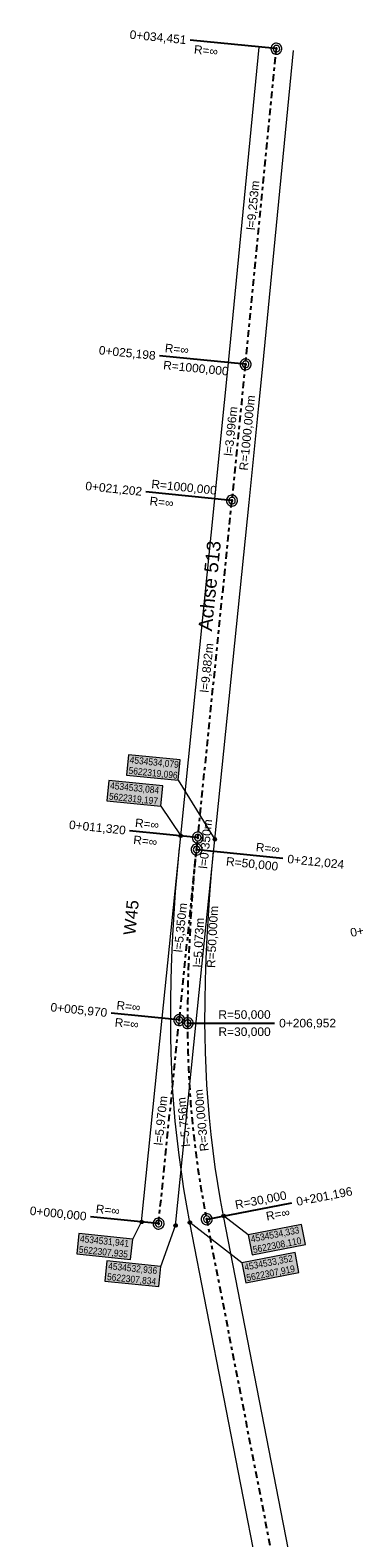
# Model space of a CAD drawing. Extents: x 4534497 to 4534598, y 5622071 to 5622343.
# Tile 28 of 44: x 4534529 to 4534538, y 5622299 to 5622343. Entities that reach past the tile are written whole.
import ezdxf

# ---------------------------------------------------------------- set-up
doc = ezdxf.new("R2010")
doc.units = 0
doc.linetypes.add('LT00000', pattern=[0])
doc.linetypes.add('LT00008', pattern=[0.42, 0.2, -0.1, 0.02, -0.1])
for name, color, linetype, lineweight, true_color in [('A-ELEMENTE', 18, 'LT00000', 5, 0x000000), ('A-LAENGEN', 18, 'LT00000', 5, 0x000000), ('Achsbeschriftung Gleis', 18, 'LT00000', 5, 0x000000), ('ACHSEN', 18, 'LT00000', 5, 0x000000), ('BESCHRIFTUNG', 18, 'LT00000', 5, 0x000000), ('GLEISE', 18, 'LT00000', 5, 0x000000), ('TXT- KOOR_A509', 18, 'LT00000', 5, 0x000000), ('TXT- KOOR_A513', 18, 'LT00000', 5, 0x000000), ('W-NR', 18, 'LT00000', 5, 0x000000)]:
    doc.layers.add(name, color=color, linetype=linetype, lineweight=lineweight, true_color=true_color)
doc.styles.add('TS100', font='arial.ttf', dxfattribs={"height": 0.2})

# ---------------------------------------------------------------- blocks, each defined once
blk = doc.blocks.new('SYMB1109')
at = {"color": 0, "linetype": 'ByBlock', "lineweight": -2, "flags": 128}
for points in [[(0.5, 0), (0.489765, 0.100649), (0.459479, 0.197178), (0.410382, 0.285634), (0.344483, 0.362396), (0.264482, 0.424322), (0.173653, 0.468876), (0.075714, 0.494234), (-0.025325, 0.499358), (-0.125326, 0.484039), (-0.220197, 0.448902), (-0.306053, 0.395388), (-0.379379, 0.325686), (-0.437173, 0.242651), (-0.47707, 0.149682), (-0.497435, 0.050584), (-0.497435, -0.050584), (-0.47707, -0.149682), (-0.437173, -0.242651), (-0.379379, -0.325686), (-0.306053, -0.395388), (-0.220197, -0.448902), (-0.125326, -0.484039), (-0.025325, -0.499358), (0.075714, -0.494234), (0.173653, -0.468876), (0.264482, -0.424322), (0.344483, -0.362396), (0.410382, -0.285634), (0.459479, -0.197178), (0.489765, -0.100649), (0.5, 0)], [(0.3, 0), (0.283745, 0.09741), (0.236742, 0.184264), (0.164084, 0.25115), (0.073646, 0.29082), (-0.024774, 0.298975), (-0.120509, 0.274732), (-0.203184, 0.220717), (-0.263842, 0.142784), (-0.295908, 0.049378), (-0.295908, -0.049378), (-0.263842, -0.142784), (-0.203184, -0.220717), (-0.120509, -0.274732), (-0.024774, -0.298975), (0.073646, -0.29082), (0.164084, -0.25115), (0.236742, -0.184264), (0.283745, -0.09741), (0.3, 0)]]:
    blk.add_lwpolyline(points, close=True, dxfattribs=at)
blk = doc.blocks.new('SYMB151')
at = {"color": 0, "linetype": 'ByBlock', "lineweight": -2, "flags": 128}
for points in [[(0.5, 0), (0.489765, 0.100649), (0.459479, 0.197178), (0.410382, 0.285634), (0.344483, 0.362396), (0.264482, 0.424322), (0.173653, 0.468876), (0.075714, 0.494234), (-0.025325, 0.499358), (-0.125326, 0.484039), (-0.220197, 0.448902), (-0.306053, 0.395388), (-0.379379, 0.325686), (-0.437173, 0.242651), (-0.47707, 0.149682), (-0.497435, 0.050584), (-0.497435, -0.050584), (-0.47707, -0.149682), (-0.437173, -0.242651), (-0.379379, -0.325686), (-0.306053, -0.395388), (-0.220197, -0.448902), (-0.125326, -0.484039), (-0.025325, -0.499358), (0.075714, -0.494234), (0.173653, -0.468876), (0.264482, -0.424322), (0.344483, -0.362396), (0.410382, -0.285634), (0.459479, -0.197178), (0.489765, -0.100649), (0.5, 0)], [(0.26, 0), (0.24432, 0.088925), (0.199172, 0.167125), (0.13, 0.225167), (0.045149, 0.25605), (-0.045149, 0.25605), (-0.13, 0.225167), (-0.199172, 0.167125), (-0.24432, 0.088925), (-0.26, 0), (-0.24432, -0.088925), (-0.199172, -0.167125), (-0.13, -0.225167), (-0.045149, -0.25605), (0.045149, -0.25605), (0.13, -0.225167), (0.199172, -0.167125), (0.24432, -0.088925), (0.26, 0)]]:
    blk.add_lwpolyline(points, close=True, dxfattribs=at)

msp = doc.modelspace()

# ---------------------------------------------------------------- hatches: boundary and pattern name
at = {"layer": 'TXT- KOOR_A509', "linetype": 'Continuous', "lineweight": 25, "true_color": 0xffffff}
for points in [[(4534535.167, 5622306.977), (4534536.718, 5622307.278), (4534536.604, 5622307.862), (4534535.054, 5622307.56)], [(4534534.979, 5622306.156), (4534536.53, 5622306.458), (4534536.417, 5622307.041), (4534534.866, 5622306.739)]]:
    msp.add_hatch(color=7, dxfattribs=at).paths.add_polyline_path(points)
at = {"layer": 'TXT- KOOR_A513', "linetype": 'Continuous', "lineweight": 25, "true_color": 0xffffff}
for points in [[(4534531.502, 5622320.974), (4534533.005, 5622320.822), (4534533.065, 5622321.413), (4534531.562, 5622321.566)], [(4534530.93, 5622320.224), (4534532.502, 5622320.064), (4534532.562, 5622320.655), (4534530.99, 5622320.815)], [(4534530.051, 5622307.002), (4534531.623, 5622306.842), (4534531.683, 5622307.433), (4534530.111, 5622307.593)], [(4534530.874, 5622306.206), (4534532.446, 5622306.047), (4534532.506, 5622306.638), (4534530.934, 5622306.797)]]:
    msp.add_hatch(color=7, dxfattribs=at).paths.add_polyline_path(points)

# ---------------------------------------------------------------- linework, layer by layer
at = {"layer": 'ACHSEN', "color": 55, "linetype": 'LT00008', "lineweight": 25, "true_color": 0xa59d5a, "flags": 128}
msp.add_lwpolyline([(4534532.438, 5622307.885), (4534533.041, 5622313.824), (4534533.582, 5622319.147), (4534534.58, 5622328.979), (4534534.862, 5622331.793), (4534534.976, 5622332.955), (4534535.874, 5622342.164)], dxfattribs=at)
at = {"layer": 'ACHSEN', "color": 34, "linetype": 'LT00008', "lineweight": 25, "true_color": 0x954a00, "flags": 128}
msp.add_lwpolyline([(4534561.452, 5622110.376), (4534561.691, 5622110.962), (4534561.923, 5622111.55), (4534562.148, 5622112.142), (4534562.365, 5622112.736), (4534562.574, 5622113.332), (4534562.776, 5622113.932), (4534562.97, 5622114.534), (4534563.161, 5622115.15), (4534563.299, 5622115.621), (4534563.429, 5622116.093), (4534563.551, 5622116.567), (4534563.665, 5622117.044), (4534563.772, 5622117.522), (4534563.871, 5622118.002), (4534563.962, 5622118.483), (4534564.045, 5622118.966), (4534564.12, 5622119.45), (4534564.188, 5622119.935), (4534564.247, 5622120.421), (4534564.287, 5622120.786), (4534564.827, 5622126.109), (4534565.42, 5622131.949), (4534565.664, 5622134.352), (4534565.721, 5622134.95), (4534565.769, 5622135.548), (4534565.81, 5622136.146), (4534565.843, 5622136.745), (4534565.867, 5622137.345), (4534565.884, 5622137.945), (4534565.893, 5622138.544), (4534565.894, 5622139.144), (4534565.886, 5622139.744), (4534565.871, 5622140.344), (4534565.848, 5622140.944), (4534565.817, 5622141.543), (4534565.777, 5622142.142), (4534565.73, 5622142.74), (4534565.675, 5622143.337), (4534565.612, 5622143.934), (4534565.541, 5622144.53), (4534565.462, 5622145.124), (4534565.375, 5622145.718), (4534565.28, 5622146.31), (4534565.177, 5622146.902), (4534565.066, 5622147.49), (4534533.843, 5622308.014), (4534533.753, 5622308.496), (4534533.671, 5622308.979), (4534533.597, 5622309.463), (4534533.532, 5622309.949), (4534533.474, 5622310.435), (4534533.424, 5622310.922), (4534533.381, 5622311.41), (4534533.347, 5622311.899), (4534533.321, 5622312.388), (4534533.303, 5622312.878), (4534533.293, 5622313.368), (4534533.291, 5622313.734), (4534533.295, 5622314.367), (4534533.306, 5622314.999), (4534533.326, 5622315.631), (4534533.354, 5622316.263), (4534533.39, 5622316.895), (4534533.434, 5622317.526), (4534533.485, 5622318.156), (4534533.547, 5622318.799)], dxfattribs=at)
at = {"layer": 'BESCHRIFTUNG', "color": 55, "lineweight": 25, "true_color": 0xa59d5a}
for p, q in [((4534535.849, 5622342.166), (4534533.361, 5622342.409)), ((4534534.951, 5622332.957), (4534532.463, 5622333.2)), ((4534534.555, 5622328.981), (4534532.068, 5622329.234)), ((4534533.557, 5622319.149), (4534531.592, 5622319.349)), ((4534533.017, 5622313.827), (4534531.052, 5622314.026)), ((4534532.413, 5622307.887), (4534530.449, 5622308.087))]:
    msp.add_line(p, q, dxfattribs=at)
at = {"layer": 'BESCHRIFTUNG', "color": 34, "lineweight": 25, "true_color": 0x954a00}
for p, q in [((4534533.571, 5622318.796), (4534536.059, 5622318.544)), ((4534533.316, 5622313.734), (4534535.816, 5622313.735)), ((4534533.867, 5622308.019), (4534536.321, 5622308.496))]:
    msp.add_line(p, q, dxfattribs=at)
at = {"layer": 'GLEISE', "color": 18, "lineweight": 18, "true_color": 0x000000, "flags": 128}
for points in [[(4534531.941, 5622307.935), (4534532.544, 5622313.875), (4534533.084, 5622319.197), (4534534.083, 5622329.029), (4534534.364, 5622331.842), (4534534.478, 5622333.004), (4534535.376, 5622342.213)], [(4534532.936, 5622307.834), (4534533.539, 5622313.774), (4534534.079, 5622319.096), (4534535.078, 5622328.928), (4534535.36, 5622331.744), (4534535.474, 5622332.906), (4534536.372, 5622342.115)], [(4534560.99, 5622110.569), (4534561.227, 5622111.148), (4534561.457, 5622111.731), (4534561.679, 5622112.316), (4534561.894, 5622112.904), (4534562.101, 5622113.495), (4534562.301, 5622114.088), (4534562.494, 5622114.684), (4534562.682, 5622115.295), (4534562.818, 5622115.757), (4534562.946, 5622116.222), (4534563.066, 5622116.688), (4534563.178, 5622117.156), (4534563.283, 5622117.627), (4534563.38, 5622118.098), (4534563.47, 5622118.572), (4534563.552, 5622119.047), (4534563.626, 5622119.523), (4534563.692, 5622120), (4534563.75, 5622120.478), (4534563.789, 5622120.836), (4534564.33, 5622126.159), (4534564.923, 5622131.999), (4534565.167, 5622134.403), (4534565.223, 5622134.993), (4534565.271, 5622135.585), (4534565.311, 5622136.177), (4534565.343, 5622136.769), (4534565.368, 5622137.362), (4534565.384, 5622137.955), (4534565.393, 5622138.548), (4534565.394, 5622139.142), (4534565.386, 5622139.735), (4534565.371, 5622140.328), (4534565.348, 5622140.921), (4534565.317, 5622141.514), (4534565.279, 5622142.106), (4534565.232, 5622142.697), (4534565.177, 5622143.288), (4534565.115, 5622143.878), (4534565.045, 5622144.467), (4534564.966, 5622145.055), (4534564.88, 5622145.642), (4534564.787, 5622146.228), (4534564.685, 5622146.813), (4534564.576, 5622147.395), (4534533.352, 5622307.919), (4534533.261, 5622308.408), (4534533.178, 5622308.899), (4534533.103, 5622309.392), (4534533.036, 5622309.885), (4534532.977, 5622310.38), (4534532.926, 5622310.875), (4534532.883, 5622311.372), (4534532.848, 5622311.868), (4534532.822, 5622312.366), (4534532.803, 5622312.864), (4534532.793, 5622313.361), (4534532.791, 5622313.734), (4534532.795, 5622314.373), (4534532.807, 5622315.012), (4534532.827, 5622315.65), (4534532.855, 5622316.288), (4534532.891, 5622316.926), (4534532.935, 5622317.563), (4534532.987, 5622318.2), (4534533.049, 5622318.849)], [(4534561.914, 5622110.184), (4534562.155, 5622110.776), (4534562.39, 5622111.37), (4534562.616, 5622111.967), (4534562.836, 5622112.567), (4534563.047, 5622113.17), (4534563.251, 5622113.775), (4534563.447, 5622114.383), (4534563.64, 5622115.006), (4534563.78, 5622115.484), (4534563.912, 5622115.964), (4534564.036, 5622116.446), (4534564.152, 5622116.931), (4534564.261, 5622117.417), (4534564.362, 5622117.905), (4534564.454, 5622118.394), (4534564.539, 5622118.885), (4534564.615, 5622119.377), (4534564.684, 5622119.87), (4534564.744, 5622120.365), (4534564.784, 5622120.735), (4534565.324, 5622126.058), (4534565.917, 5622131.898), (4534566.162, 5622134.302), (4534566.219, 5622134.906), (4534566.268, 5622135.51), (4534566.309, 5622136.116), (4534566.342, 5622136.721), (4534566.367, 5622137.327), (4534566.384, 5622137.934), (4534566.393, 5622138.541), (4534566.394, 5622139.147), (4534566.386, 5622139.754), (4534566.371, 5622140.36), (4534566.347, 5622140.966), (4534566.316, 5622141.572), (4534566.276, 5622142.178), (4534566.228, 5622142.782), (4534566.172, 5622143.387), (4534566.109, 5622143.99), (4534566.037, 5622144.592), (4534565.957, 5622145.194), (4534565.869, 5622145.794), (4534565.773, 5622146.393), (4534565.669, 5622146.991), (4534565.557, 5622147.586), (4534534.333, 5622308.11), (4534534.245, 5622308.583), (4534534.165, 5622309.058), (4534534.092, 5622309.534), (4534534.028, 5622310.012), (4534533.971, 5622310.49), (4534533.921, 5622310.969), (4534533.88, 5622311.449), (4534533.846, 5622311.93), (4534533.821, 5622312.411), (4534533.803, 5622312.892), (4534533.793, 5622313.374), (4534533.791, 5622313.735), (4534533.795, 5622314.361), (4534533.806, 5622314.987), (4534533.826, 5622315.613), (4534533.853, 5622316.238), (4534533.889, 5622316.863), (4534533.932, 5622317.488), (4534533.984, 5622318.112), (4534534.044, 5622318.748)]]:
    msp.add_lwpolyline(points, dxfattribs=at)
at = {"layer": 'TXT- KOOR_A509'}
for p, q in [((4534534.866, 5622306.739), (4534533.352, 5622307.919)), ((4534535.054, 5622307.56), (4534534.333, 5622308.11))]:
    msp.add_line(p, q, dxfattribs=at)
at = {"layer": 'TXT- KOOR_A509', "flags": 128}
for points in [[(4534533.383, 5622307.957), (4534533.399, 5622307.934), (4534533.4, 5622307.91), (4534533.391, 5622307.889), (4534533.369, 5622307.872), (4534533.344, 5622307.87), (4534533.321, 5622307.88), (4534533.305, 5622307.903), (4534533.304, 5622307.93), (4534533.313, 5622307.949), (4534533.331, 5622307.963), (4534533.357, 5622307.968), (4534533.383, 5622307.957)], [(4534534.364, 5622308.149), (4534534.38, 5622308.126), (4534534.382, 5622308.101), (4534534.373, 5622308.08), (4534534.351, 5622308.063), (4534534.326, 5622308.061), (4534534.303, 5622308.07), (4534534.287, 5622308.094), (4534534.285, 5622308.12), (4534534.294, 5622308.14), (4534534.312, 5622308.154), (4534534.339, 5622308.159), (4534534.364, 5622308.149)], [(4534535.167, 5622306.977), (4534536.718, 5622307.278), (4534536.604, 5622307.862), (4534535.054, 5622307.56), (4534535.167, 5622306.977)], [(4534534.979, 5622306.156), (4534536.53, 5622306.458), (4534536.417, 5622307.041), (4534534.866, 5622306.739), (4534534.979, 5622306.156)]]:
    msp.add_lwpolyline(points, close=True, dxfattribs=at)
for points in [[(4534533.34, 5622307.953), (4534533.316, 5622307.921), (4534533.319, 5622307.893), (4534533.369, 5622307.956), (4534533.384, 5622307.944), (4534533.335, 5622307.881), (4534533.363, 5622307.885), (4534533.388, 5622307.916)], [(4534534.322, 5622308.144), (4534534.297, 5622308.112), (4534534.301, 5622308.084), (4534534.35, 5622308.148), (4534534.366, 5622308.135), (4534534.317, 5622308.072), (4534534.345, 5622308.076), (4534534.369, 5622308.107)]]:
    msp.add_lwpolyline(points, dxfattribs=at)
at = {"layer": 'TXT- KOOR_A513'}
for p, q in [((4534533.005, 5622320.822), (4534534.079, 5622319.096)), ((4534532.502, 5622320.064), (4534533.084, 5622319.197)), ((4534531.683, 5622307.433), (4534531.941, 5622307.935)), ((4534532.506, 5622306.638), (4534532.936, 5622307.834))]:
    msp.add_line(p, q, dxfattribs=at)
at = {"layer": 'TXT- KOOR_A513', "flags": 128}
for points in [[(4534531.502, 5622320.974), (4534533.005, 5622320.822), (4534533.065, 5622321.413), (4534531.562, 5622321.566), (4534531.502, 5622320.974)], [(4534530.93, 5622320.224), (4534532.502, 5622320.064), (4534532.562, 5622320.655), (4534530.99, 5622320.815), (4534530.93, 5622320.224)], [(4534533.043, 5622319.17), (4534533.035, 5622319.197), (4534533.041, 5622319.221), (4534533.057, 5622319.238), (4534533.083, 5622319.247), (4534533.107, 5622319.241), (4534533.126, 5622319.225), (4534533.134, 5622319.198), (4534533.127, 5622319.172), (4534533.112, 5622319.156), (4534533.091, 5622319.148), (4534533.064, 5622319.152), (4534533.043, 5622319.17)], [(4534534.037, 5622319.071), (4534534.03, 5622319.098), (4534534.037, 5622319.121), (4534534.053, 5622319.138), (4534534.08, 5622319.146), (4534534.103, 5622319.139), (4534534.121, 5622319.122), (4534534.129, 5622319.095), (4534534.121, 5622319.07), (4534534.106, 5622319.054), (4534534.084, 5622319.047), (4534534.057, 5622319.052), (4534534.037, 5622319.071)], [(4534531.985, 5622307.912), (4534531.965, 5622307.892), (4534531.941, 5622307.886), (4534531.918, 5622307.891), (4534531.898, 5622307.91), (4534531.892, 5622307.934), (4534531.897, 5622307.958), (4534531.917, 5622307.978), (4534531.942, 5622307.984), (4534531.963, 5622307.979), (4534531.981, 5622307.964), (4534531.99, 5622307.939), (4534531.985, 5622307.912)], [(4534532.982, 5622307.817), (4534532.965, 5622307.795), (4534532.943, 5622307.785), (4534532.919, 5622307.788), (4534532.897, 5622307.804), (4534532.887, 5622307.826), (4534532.889, 5622307.851), (4534532.906, 5622307.874), (4534532.931, 5622307.883), (4534532.952, 5622307.881), (4534532.972, 5622307.868), (4534532.984, 5622307.844), (4534532.982, 5622307.817)], [(4534530.051, 5622307.002), (4534531.623, 5622306.842), (4534531.683, 5622307.433), (4534530.111, 5622307.593), (4534530.051, 5622307.002)], [(4534530.874, 5622306.206), (4534532.446, 5622306.047), (4534532.506, 5622306.638), (4534530.934, 5622306.797), (4534530.874, 5622306.206)]]:
    msp.add_lwpolyline(points, close=True, dxfattribs=at)
for points in [[(4534533.085, 5622319.161), (4534533.118, 5622319.184), (4534533.123, 5622319.211), (4534533.057, 5622319.167), (4534533.046, 5622319.183), (4534533.112, 5622319.228), (4534533.084, 5622319.233), (4534533.051, 5622319.211)], [(4534534.078, 5622319.06), (4534534.112, 5622319.081), (4534534.119, 5622319.109), (4534534.051, 5622319.067), (4534534.04, 5622319.084), (4534534.108, 5622319.126), (4534534.08, 5622319.132), (4534534.047, 5622319.111)], [(4534531.972, 5622307.953), (4534531.937, 5622307.971), (4534531.91, 5622307.962), (4534531.981, 5622307.926), (4534531.972, 5622307.908), (4534531.901, 5622307.945), (4534531.909, 5622307.918), (4534531.945, 5622307.899)], [(4534532.965, 5622307.856), (4534532.927, 5622307.869), (4534532.901, 5622307.857), (4534532.977, 5622307.83), (4534532.97, 5622307.811), (4534532.895, 5622307.838), (4534532.907, 5622307.813), (4534532.944, 5622307.799)]]:
    msp.add_lwpolyline(points, dxfattribs=at)

# ---------------------------------------------------------------- block references
at = {"layer": 'A-ELEMENTE', "color": 18, "true_color": 0x000000, "xscale": 0.32, "yscale": 0.32, "zscale": 0.32}
for p, rotation in [((4534535.874, 5622342.164), 354.430712), ((4534534.976, 5622332.955), 354.430712), ((4534534.58, 5622328.979), 354.20175), ((4534533.582, 5622319.147), 354.20175), ((4534533.582, 5622319.147), 354.20175), ((4534533.547, 5622318.799), 354.20175), ((4534533.041, 5622313.824), 354.20175), ((4534533.291, 5622313.734), 0.01476), ((4534532.438, 5622307.885), 354.20175), ((4534533.843, 5622308.014), 11.00727)]:
    msp.add_blockref('SYMB1109', p, dxfattribs=dict(at, rotation=rotation))
at = {"layer": 'BESCHRIFTUNG', "color": 55, "true_color": 0xa59d5a, "xscale": 0.05, "yscale": 0.05, "zscale": 0.05}
for p, rotation in [((4534535.874, 5622342.164), 174.430712), ((4534534.976, 5622332.955), 174.430712), ((4534534.58, 5622328.979), 174.20175), ((4534533.582, 5622319.147), 174.20175), ((4534533.041, 5622313.824), 174.20175), ((4534532.438, 5622307.885), 174.20175)]:
    msp.add_blockref('SYMB151', p, dxfattribs=dict(at, rotation=rotation))
at = {"layer": 'BESCHRIFTUNG', "color": 34, "true_color": 0x954a00, "xscale": 0.05, "yscale": 0.05, "zscale": 0.05}
for p, rotation in [((4534533.547, 5622318.799), 354.20175), ((4534533.291, 5622313.734), 0.01476), ((4534533.843, 5622308.014), 11.00727)]:
    msp.add_blockref('SYMB151', p, dxfattribs=dict(at, rotation=rotation))

# ---------------------------------------------------------------- texts
at = {"layer": 'A-ELEMENTE', "color": 18, "true_color": 0x000000, "style": 'TS100'}
for s, rotation, p in [('R=1000,000m', 84.3162, (4534535.036, 5622329.848)), ('R=50,000m', 87.1083, (4534534.086, 5622315.338)), ('l=5,073m', 87.1083, (4534533.694, 5622315.358)), ('R=30,000m', 95.511, (4534533.898, 5622310.008))]:
    msp.add_text(s, height=0.25, rotation=rotation, dxfattribs=at).set_placement(p)
at = {"layer": 'A-LAENGEN', "color": 18, "true_color": 0x000000, "style": 'TS100'}
for s, rotation, p in [('l=9,253m', 84.4307, (4534535.242, 5622336.864)), ('l=3,996m', 84.3162, (4534534.595, 5622330.272)), ('l=9,882m', 84.2018, (4534533.895, 5622323.368)), ('l=0,350m', 84.2018, (4534533.856, 5622318.23)), ('l=5,350m', 84.2018, (4534533.126, 5622315.791)), ('l=5,970m', 84.2018, (4534532.554, 5622310.16)), ('l=5,756m', 95.511, (4534533.363, 5622310.142))]:
    msp.add_text(s, height=0.25, rotation=rotation, dxfattribs=at).set_placement(p)
at = {"layer": 'Achsbeschriftung Gleis', "color": 55, "lineweight": 25, "true_color": 0xa59d5a, "style": 'TS100'}
msp.add_text('Achse 513', height=0.4, rotation=84.2018, dxfattribs=at).set_placement((4534533.991, 5622325.159))
at = {"layer": 'BESCHRIFTUNG', "color": 55, "lineweight": 25, "true_color": 0xa59d5a, "style": 'TS100'}
for s, rotation, p in [('0+034,451', 354.4307, (4534531.585, 5622342.457)), ('0+025,198', 354.4307, (4534530.687, 5622333.248)), ('R=1000,000', 354.4307, (4534532.563, 5622332.813)), ('0+021,202', 354.2018, (4534530.292, 5622329.288)), ('R=1000,000', 354.2018, (4534532.218, 5622329.344)), ('0+011,320', 354.2018, (4534529.816, 5622319.404)), ('0+005,970', 354.2018, (4534529.276, 5622314.081)), ('0+000,000', 354.2018, (4534528.673, 5622308.142))]:
    msp.add_text(s, height=0.25, rotation=rotation, dxfattribs=at).set_placement(p)
at = {"layer": 'BESCHRIFTUNG', "color": 55, "lineweight": 25, "true_color": 0xa59d5a, "style": 'TS100', "width": 0.99}
for rotation, p in [(354.4307, (4534533.461, 5622342.022)), (354.4307, (4534532.612, 5622333.311)), (354.2018, (4534532.167, 5622328.847)), (354.2018, (4534531.742, 5622319.459)), (354.2018, (4534531.691, 5622318.962)), (354.2018, (4534531.201, 5622314.137)), (354.2018, (4534531.151, 5622313.639)), (354.2018, (4534530.598, 5622308.197))]:
    msp.add_text('R=∞', height=0.25, rotation=rotation, dxfattribs=at).set_placement(p)
at = {"layer": 'BESCHRIFTUNG', "color": 34, "lineweight": 25, "true_color": 0x954a00, "style": 'TS100', "width": 0.99}
for rotation, p in [(354.2018, (4534535.265, 5622318.75)), (11.0073, (4534535.597, 5622307.973))]:
    msp.add_text('R=∞', height=0.25, rotation=rotation, dxfattribs=at).set_placement(p)
at = {"layer": 'BESCHRIFTUNG', "color": 34, "lineweight": 25, "true_color": 0x954a00, "style": 'TS100'}
for s, rotation, p in [('R=50,000', 354.2018, (4534534.396, 5622318.335)), ('0+212,024', 354.2018, (4534536.183, 5622318.405)), ('R=50,000', 0.0148, (4534534.182, 5622313.86)), ('R=30,000', 0.0148, (4534534.183, 5622313.36)), ('0+206,952', 0.0148, (4534535.953, 5622313.61)), ('R=30,000', 11.0073, (4534534.694, 5622308.307)), ('0+201,196', 11.0073, (4534536.48, 5622308.4))]:
    msp.add_text(s, height=0.25, rotation=rotation, dxfattribs=at).set_placement(p)
at = {"layer": 'BESCHRIFTUNG', "color": 4, "lineweight": 25, "true_color": 0x2bf4ff, "style": 'TS100'}
msp.add_text('0+175,789', height=0.25, rotation=11.1316, dxfattribs=at).set_placement((4534538.055, 5622316.247))
at = {"layer": 'TXT- KOOR_A509', "color": 34, "lineweight": 25, "true_color": 0x954a00, "style": 'TS100', "width": 0.88}
for s, p in [('4534534,333 ', (4534535.148, 5622307.334)), ('5622308,110', (4534535.208, 5622307.025)), ('4534533,352 ', (4534534.96, 5622306.513)), ('5622307,919', (4534535.02, 5622306.205))]:
    msp.add_text(s, height=0.2, rotation=11.0073, dxfattribs=at).set_placement(p)
at = {"layer": 'TXT- KOOR_A513', "color": 55, "lineweight": 25, "true_color": 0xa59d5a, "style": 'TS100', "width": 0.88}
for s, p in [('4534534,079', (4534531.588, 5622321.322)), ('5622319,096', (4534531.556, 5622321.009)), ('4534533,084 ', (4534531.016, 5622320.571)), ('5622319,197', (4534530.984, 5622320.258)), ('4534531,941 ', (4534530.137, 5622307.349)), ('5622307,935', (4534530.105, 5622307.037)), ('4534532,936 ', (4534530.959, 5622306.554)), ('5622307,834', (4534530.928, 5622306.241))]:
    msp.add_text(s, height=0.2, rotation=354.2018, dxfattribs=at).set_placement(p)
at = {"layer": 'W-NR', "color": 18, "lineweight": 18, "true_color": 0x000000, "style": 'TS100', "width": 1.02}
msp.add_text('W45', height=0.35, rotation=84.2018, dxfattribs=at).set_placement((4534531.759, 5622316.287))

doc.saveas('drawing.dxf')
